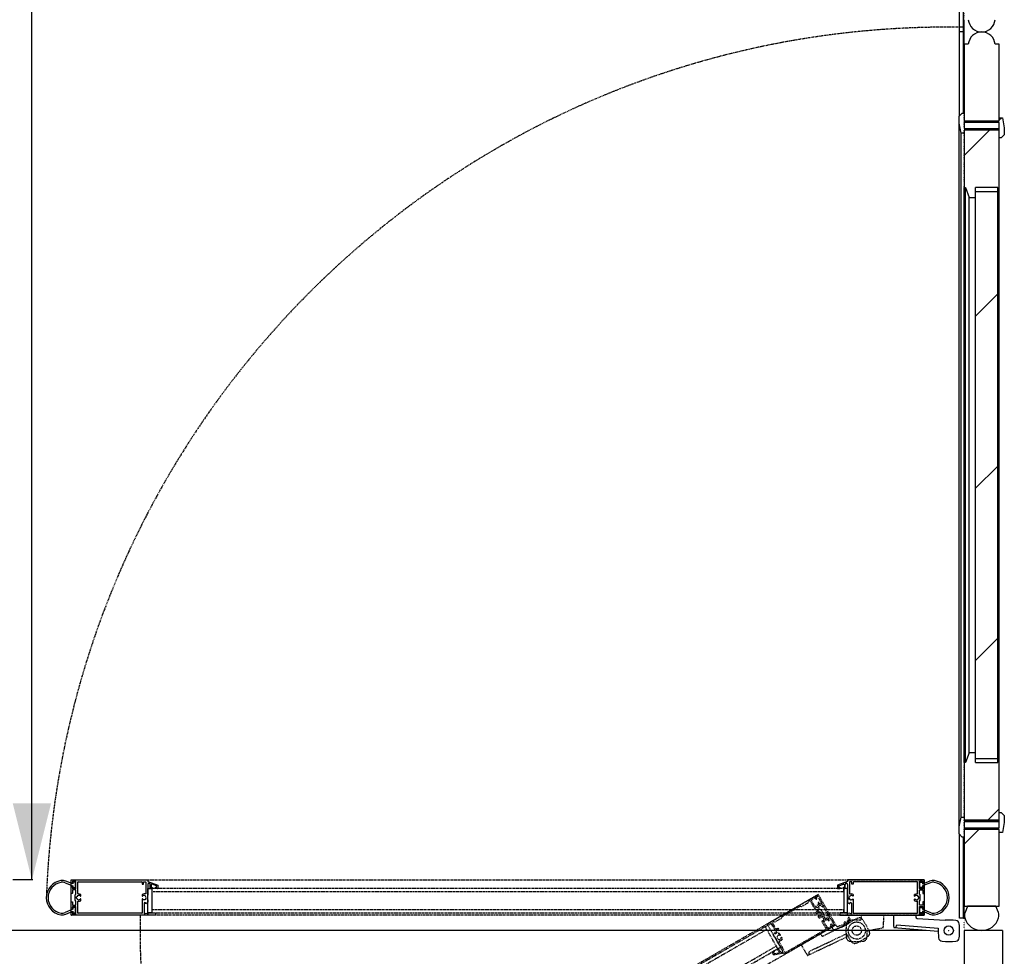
# Model space of a CAD drawing. Header units: millimetres. Extents: x 250 to 59450, y 0 to 41800.
# Tile 93 of 148: x 42300 to 43585, y 19813 to 21034. Entities that reach past the tile are written whole.
import ezdxf

# ---------------------------------------------------------------- set-up
doc = ezdxf.new("R2010")
doc.units = ezdxf.units.MM
doc.header["$LTSCALE"] = 50
doc.header["$PDSIZE"] = -1
for name, pattern in [('CENTER', [10.16, 6.35, -1.27, 1.27, -1.27]), ('DOT2', [0.635, 0, -0.635]), ('HIDDEN', [1.905, 1.27, -0.635])]:
    doc.linetypes.add(name, pattern=pattern)
for name, color, linetype in [('KONTUR', 7, 'Continuous'), ('MASS', 29, 'Continuous'), ('SCHNITT', 5, 'CENTER'), ('SLD-0', 7, 'Continuous'), ('VERDECKT', 250, 'HIDDEN')]:
    doc.layers.add(name, color=color, linetype=linetype)
doc.styles.add('SLDTEXTSTYLE0', font='TXT', dxfattribs={"width": 0.605})
doc.dimstyles.new('SLDDIMSTYLE2', dxfattribs={"dimtxt": 128.415934, "dimasz": 100, "dimexe": 0, "dimexo": 0.0625, "dimgap": 32.103984, "dimtad": 1, "dimdec": 1, "dimrnd": 1e-09, "dimzin": 12, "dimdsep": 46, "dimtxsty": 'SLDTEXTSTYLE0', "dimsah": 1, "dimcen": 0.09, "dimadec": 0, "dimazin": 3, "dimtfac": 1, "dimtdec": 1, "dimtofl": 0, "dimtmove": 0, "dimatfit": 3, "dimfxl": 1, "dimfrac": 2, "dimtolj": 1, "dimtzin": 12, "dimarcsym": 0})

# ---------------------------------------------------------------- blocks, each defined once
blk = doc.blocks.new('Tor 3500_ 2 zu 1 offen')
at = {"layer": 'KONTUR', "color": 8, "linetype": 'DOT2', "true_color": 0x808080}
blk.add_line((175000, 1000), (0, 1000), dxfattribs=at)
at = {"layer": 'KONTUR', "color": 8, "linetype": 'HIDDEN', "true_color": 0x808080}
blk.add_arc((175000, 0), 58914, 179.02742, 267.91727, dxfattribs=at)
at = {"layer": 'SLD-0', "color": 8, "linetype": 'Continuous', "true_color": 0x808080}
for p, q in [((174210, -2061), (174322, -227)), ((174625, -3380), (174845, -682)), ((174801, -3578), (175036, -685)), ((174000, -3605), (174000, -2155)), ((174000, -2155), (174110, -2155)), ((174000, -3605), (174425, -3605)), ((174803, -3459), (174625, -3380)), ((174801, -3578), (174809, -3469))]:
    blk.add_line(p, q, dxfattribs=at)
at = {"layer": 'SLD-0', "color": 8, "true_color": 0x808080}
for p, q in [((171956, -1713), (171785, -1247)), ((171889, -1199), (172082, -1713)), ((173606, -1713), (173829, -1199)), ((173933, -1247), (173732, -1713)), ((171700, -1600), (174000, -1600)), ((171700, -1610), (171700, -6600)), ((171890, -1600), (171710, -1600)), ((171775, -1903), (171775, -1698)), ((171785, -1688), (171890, -1688)), ((172265, -1913), (171785, -1913)), ((171844, -1888), (171844, -1713)), ((171844, -1713), (171956, -1713)), ((172194, -1888), (171844, -1888)), ((171900, -1678), (171900, -1610)), ((172082, -1713), (172194, -1713)), ((172150, -1610), (172150, -1678)), ((172565, -1600), (172160, -1600)), ((172160, -1688), (172265, -1688)), ((172194, -1713), (172194, -1888)), ((172275, -1698), (172275, -1903)), ((172350, -1903), (172350, -1698)), ((172360, -1688), (172565, -1688)), ((172625, -1913), (172360, -1913)), ((172575, -1678), (172575, -1610)), ((172675, -1863), (172625, -1913)), ((172835, -1863), (172675, -1863)), ((172850, -1878), (172835, -1863)), ((172865, -1863), (172850, -1878)), ((173025, -1863), (172865, -1863)), ((173075, -1913), (173025, -1863)), ((173340, -1913), (173075, -1913)), ((173125, -1610), (173125, -1678)), ((173540, -1600), (173135, -1600)), ((173135, -1688), (173340, -1688)), ((173350, -1698), (173350, -1903)), ((173425, -1903), (173425, -1698)), ((173435, -1688), (173540, -1688)), ((173915, -1913), (173435, -1913)), ((173494, -1888), (173494, -1713)), ((173494, -1713), (173606, -1713)), ((173844, -1888), (173494, -1888)), ((173550, -1678), (173550, -1610)), ((173732, -1713), (173844, -1713)), ((173800, -1610), (173800, -1678)), ((173990, -1600), (173810, -1600)), ((173810, -1688), (173915, -1688)), ((173844, -1713), (173844, -1888)), ((173925, -1698), (173925, -1903)), ((174000, -6590), (174000, -1610)), ((171825, -2048), (171825, -6215)), ((172590, -2038), (171835, -2038)), ((172758, -2225), (172654, -2225)), ((172800, -1957), (172800, -1965)), ((172890, -1947), (172810, -1947)), ((172900, -1965), (172900, -1957)), ((173046, -2225), (172942, -2225)), ((173865, -2038), (173110, -2038)), ((173875, -6215), (173875, -2048)), ((171825, -6335), (171825, -6465)), ((171835, -6225), (171965, -6225)), ((171965, -6325), (171835, -6325)), ((171975, -6235), (171975, -6315)), ((172613, -6465), (172613, -6350)), ((172654, -6225), (172758, -6225)), ((172942, -6225), (173865, -6225)), ((172987, -6416), (172981, -6410)), ((173220, -6350), (173899, -6350)), ((173913, -6371), (173859, -6486)), ((171700, -6600), (171800, -6600)), ((171800, -6600), (172037, -7250)), ((171835, -6475), (172603, -6475)), ((172087, -7168), (171981, -6877)), ((171987, -6600), (172700, -6600)), ((172240, -6750), (171987, -6750)), ((172028, -6810), (172190, -6810)), ((172200, -6820), (172200, -6875)), ((173850, -6600), (172250, -6600)), ((172250, -6600), (172250, -6850)), ((172250, -6875), (172250, -6760)), ((172250, -6850), (173850, -6850)), ((172450, -6850), (172250, -6850)), ((172700, -6600), (172713, -6588)), ((172713, -6588), (172988, -6588)), ((172910, -6481), (172916, -6487)), ((172930, -6487), (172987, -6430)), ((172988, -6588), (173000, -6600)), ((173000, -6600), (173157, -6600)), ((173169, -6593), (173255, -6460)), ((173255, -6460), (173220, -6460)), ((173850, -6850), (173650, -6850)), ((174000, -6600), (173850, -6600)), ((173850, -6600), (173850, -7100)), ((173850, -6850), (173850, -6600)), ((173859, -6494), (173898, -6594)), ((173907, -6600), (173990, -6600)), ((174000, -7100), (174000, -6600)), ((172037, -7250), (172240, -7250)), ((172190, -7175), (172096, -7175)), ((172200, -7100), (172200, -7165)), ((172250, -7240), (172250, -7100)), ((173850, -7100), (174000, -7100)), ((171800, -52250), (172037, -51600)), ((172087, -51682), (171981, -51973)), ((172037, -51600), (172240, -51600)), ((172190, -51675), (172096, -51675)), ((172200, -51750), (172200, -51685)), ((172200, -52030), (172200, -51975)), ((172250, -51610), (172250, -51750)), ((172250, -51975), (172250, -52090)), ((172250, -52000), (172450, -52000)), ((172250, -52250), (172250, -52000)), ((172250, -52000), (173850, -52000)), ((173650, -52000), (173850, -52000)), ((173850, -52250), (173850, -51750)), ((173850, -51750), (174000, -51750)), ((173850, -52000), (173850, -52250)), ((174000, -51750), (174000, -52250)), ((171700, -57240), (171700, -52250)), ((171700, -52250), (171800, -52250)), ((171825, -52515), (171825, -52385)), ((171825, -56803), (171825, -52635)), ((171835, -52375), (172603, -52375)), ((171965, -52525), (171835, -52525)), ((171835, -52625), (171965, -52625)), ((171975, -52615), (171975, -52535)), ((172240, -52100), (171987, -52100)), ((171987, -52250), (172700, -52250)), ((172028, -52040), (172190, -52040)), ((173850, -52250), (172250, -52250)), ((172613, -52385), (172613, -52500)), ((172654, -52625), (172758, -52625)), ((172700, -52250), (172713, -52263)), ((172713, -52263), (172988, -52263)), ((172910, -52369), (172916, -52363)), ((172930, -52363), (172987, -52420)), ((172942, -52625), (173865, -52625)), ((172987, -52434), (172981, -52440)), ((172988, -52263), (173000, -52250)), ((173000, -52250), (173157, -52250)), ((173169, -52257), (173255, -52390)), ((173255, -52390), (173220, -52390)), ((173220, -52500), (173899, -52500)), ((174000, -52250), (173850, -52250)), ((173859, -52356), (173898, -52256)), ((173913, -52479), (173859, -52364)), ((173875, -52635), (173875, -56803)), ((173907, -52250), (173990, -52250)), ((174000, -52260), (174000, -57240)), ((171775, -56948), (171775, -57153)), ((172265, -56938), (171785, -56938)), ((171956, -57138), (171785, -57603)), ((171785, -57163), (171890, -57163)), ((172590, -56813), (171835, -56813)), ((172194, -56963), (171844, -56963)), ((171844, -56963), (171844, -57138)), ((171844, -57138), (171956, -57138)), ((171889, -57651), (172082, -57138)), ((172082, -57138), (172194, -57138)), ((172160, -57163), (172265, -57163)), ((172194, -57138), (172194, -56963)), ((172275, -57153), (172275, -56948)), ((172350, -56948), (172350, -57153)), ((172625, -56938), (172360, -56938)), ((172360, -57163), (172565, -57163)), ((172675, -56988), (172625, -56938)), ((172758, -56625), (172654, -56625)), ((172835, -56988), (172675, -56988)), ((172800, -56893), (172800, -56885)), ((172890, -56903), (172810, -56903)), ((172850, -56973), (172835, -56988)), ((172865, -56988), (172850, -56973)), ((173025, -56988), (172865, -56988)), ((172900, -56885), (172900, -56893)), ((173046, -56625), (172942, -56625)), ((173075, -56938), (173025, -56988)), ((173340, -56938), (173075, -56938)), ((173865, -56813), (173110, -56813)), ((173135, -57163), (173340, -57163)), ((173350, -57153), (173350, -56948)), ((173425, -56948), (173425, -57153)), ((173915, -56938), (173435, -56938)), ((173435, -57163), (173540, -57163)), ((173844, -56963), (173494, -56963)), ((173494, -56963), (173494, -57138)), ((173494, -57138), (173606, -57138)), ((173606, -57138), (173829, -57651)), ((173732, -57138), (173844, -57138)), ((173933, -57603), (173732, -57138)), ((173810, -57163), (173915, -57163)), ((173844, -57138), (173844, -56963)), ((173925, -57153), (173925, -56948)), ((174000, -57250), (171700, -57250)), ((171890, -57250), (171710, -57250)), ((171900, -57173), (171900, -57240)), ((172150, -57240), (172150, -57173)), ((172565, -57250), (172160, -57250)), ((172575, -57173), (172575, -57240)), ((173125, -57240), (173125, -57173)), ((173540, -57250), (173135, -57250)), ((173550, -57173), (173550, -57240)), ((173800, -57240), (173800, -57173)), ((173990, -57250), (173810, -57250))]:
    blk.add_line(p, q, dxfattribs=at)
at = {"layer": 'SLD-0', "color": 8, "linetype": 'HIDDEN', "true_color": 0x808080}
for p, q in [((171700, -57250), (171700, -1600)), ((174000, -1600), (174000, -57250)), ((172250, -6850), (172250, -52000)), ((172450, -52000), (172450, -6850)), ((173650, -6850), (173650, -52000)), ((173850, -52000), (173850, -6850))]:
    blk.add_line(p, q, dxfattribs=at)
at = {"layer": 'SLD-0', "color": 8, "true_color": 0x808080}
blk.add_circle((175000, 0), 300, dxfattribs=at)
at = {"layer": 'SLD-0', "color": 8, "linetype": 'Continuous', "true_color": 0x808080}
for centre, radius, start, end in [((174588, 432), 250, 96.13226, 173.84236), ((175015, -3545), 4250, 83.86774, 96.13226), ((175442, 432), 250, 6.15764, 83.86774), ((178500, 10), 4185, 173.84236, 183.25259), ((171530, 10), 4185, 353.84236, 6.15764), ((175442, -412), 250, 276.13226, 353.84236), ((175015, 3565), 4250, 267.70756, 276.13226), ((174110, -2055), 100, 270, 356.50087), ((174444, -299), 3306, 269.67495, 276.03982), ((174791, -3577), 10, 276.03982, 355.339), ((174799, -3468), 10, 355.339, 66.19181)]:
    blk.add_arc(centre, radius, start, end, dxfattribs=at)
at = {"layer": 'SLD-0', "color": 8, "true_color": 0x808080}
for centre, radius, start, end in [((172859, -1108), 1133, 9.28582, 170.71418), ((172859, -1108), 1017, 9.28582, 170.71418), ((172291, -1015), 558, 170.71418, 204.64166), ((172291, -1015), 442, 170.71418, 204.64166), ((173426, -1015), 442, 335.35834, 9.28582), ((173426, -1015), 557, 335.35834, 9.28582), ((171710, -1610), 10, 90, 180), ((171785, -1698), 10, 90, 180), ((171785, -1903), 10, 180, 270), ((171890, -1610), 10, 0, 90), ((171890, -1678), 10, 270, 0), ((172160, -1610), 10, 90, 180), ((172160, -1678), 10, 180, 270), ((172265, -1698), 10, 0, 90), ((172265, -1903), 10, 270, 0), ((172360, -1698), 10, 90, 180), ((172360, -1903), 10, 180, 270), ((172565, -1610), 10, 0, 90), ((172565, -1610), 10, 0, 90), ((172565, -1678), 10, 270, 0), ((173135, -1610), 10, 90, 180), ((173135, -1678), 10, 180, 270), ((173340, -1698), 10, 0, 90), ((173340, -1903), 10, 270, 0), ((173435, -1698), 10, 90, 180), ((173435, -1903), 10, 180, 270), ((173540, -1610), 10, 0, 90), ((173540, -1678), 10, 270, 0), ((173810, -1610), 10, 90, 180), ((173810, -1678), 10, 180, 270), ((173915, -1698), 10, 0, 90), ((173915, -1903), 10, 270, 0), ((173990, -1610), 10, 0, 90), ((171835, -2048), 10, 90, 180), ((172590, -2063), 25, 351.78679, 90), ((172850, -2100), 238, 171.78679, 210.36418), ((172654, -2215), 10, 210.36418, 270), ((172850, -2100), 138, 114.0027, 231.22955), ((172758, -2215), 10, 270, 51.22955), ((172790, -1965), 10, 294.0027, 0), ((172810, -1957), 10, 90, 180), ((172890, -1957), 10, 0, 90), ((172910, -1965), 10, 180, 245.9973), ((172850, -2100), 138, 308.77045, 65.9973), ((172942, -2215), 10, 128.77045, 270), ((173046, -2215), 10, 270, 329.63582), ((172850, -2100), 237, 329.63582, 8.21321), ((173110, -2063), 25, 90, 188.21321), ((173865, -2048), 10, 0, 90), ((171835, -6215), 10, 180, 270), ((171835, -6335), 10, 90, 180), ((171965, -6235), 10, 0, 90), ((171965, -6315), 10, 270, 0), ((172850, -6350), 238, 149.63582, 180), ((172654, -6235), 10, 90, 149.63582), ((172654, -6235), 10, 90, 149.63582), ((172850, -6350), 138, 128.77045, 290.9973), ((172758, -6235), 10, 308.77045, 90), ((172942, -6235), 10, 90, 231.22955), ((172850, -6350), 138, 339.0027, 51.22955), ((172988, -6403), 10, 159.0027, 225), ((172979, -6423), 10, 315, 45), ((173220, -6405), 55, 90, 270), ((173865, -6215), 10, 270, 0), ((173899, -6365), 15, 335, 90), ((171835, -6465), 10, 180, 270), ((171987, -6675), 75, 90, 270), ((172028, -6860), 50, 90, 200), ((172190, -6820), 10, 360, 90), ((172225, -6875), 25, 180, 0), ((172240, -6760), 10, 0, 90), ((172603, -6465), 10, 270, 0), ((172903, -6488), 10, 45, 110.9973), ((172923, -6479), 10, 225, 315), ((173157, -6585), 15, 270, 327.26477), ((173868, -6490), 10, 155, 201.12472), ((173907, -6590), 10, 201.12472, 270), ((173990, -6590), 10, 270, 0), ((172096, -7165), 10, 200, 270), ((172190, -7165), 10, 270, 0), ((172225, -7100), 25, 0, 180), ((172240, -7240), 10, 270, 0), ((172028, -51990), 50, 160, 270), ((172096, -51685), 10, 90, 160), ((172190, -51685), 10, 0, 90), ((172190, -52030), 10, 270, 0), ((172225, -51750), 25, 180, 0), ((172225, -51975), 25, 0, 180), ((172240, -51610), 10, 0, 90), ((171835, -52385), 10, 90, 180), ((171835, -52515), 10, 180, 270), ((171835, -52635), 10, 90, 180), ((171987, -52175), 75, 90, 270), ((171965, -52535), 10, 0, 90), ((171965, -52615), 10, 270, 0), ((172240, -52090), 10, 270, 0), ((172603, -52385), 10, 0, 90), ((172850, -52500), 237, 180, 210.36418), ((172654, -52615), 10, 210.36418, 270), ((172654, -52615), 10, 210.36418, 270), ((172850, -52500), 137, 69.0027, 231.22955), ((172758, -52615), 10, 270, 51.22955), ((172903, -52362), 10, 249.0027, 315), ((172923, -52371), 10, 45, 135), ((172942, -52615), 10, 128.77045, 270), ((172850, -52500), 137, 308.77045, 20.9973), ((172988, -52447), 10, 135, 200.9973), ((172979, -52427), 10, 315, 45), ((173157, -52265), 15, 32.73523, 90), ((173220, -52445), 55, 90, 270), ((173868, -52360), 10, 158.87528, 205), ((173865, -52635), 10, 0, 90), ((173907, -52260), 10, 90, 158.87528), ((173899, -52485), 15, 270, 25), ((173990, -52260), 10, 0, 90), ((171785, -56948), 10, 90, 180), ((171785, -57153), 10, 180, 270), ((171835, -56803), 10, 180, 270), ((171890, -57173), 10, 0, 90), ((172160, -57173), 10, 90, 180), ((172265, -56948), 10, 0, 90), ((172265, -57153), 10, 270, 0), ((172360, -56948), 10, 90, 180), ((172360, -57153), 10, 180, 270), ((172565, -57173), 10, 0, 90), ((172590, -56788), 25, 270, 8.21321), ((172850, -56750), 238, 149.63582, 188.21321), ((172654, -56635), 10, 90, 149.63582), ((172850, -56750), 138, 128.77045, 245.9973), ((172758, -56635), 10, 308.77045, 90), ((172790, -56885), 10, 0, 65.9973), ((172810, -56893), 10, 180, 270), ((172890, -56893), 10, 270, 0), ((172910, -56885), 10, 114.0027, 180), ((172850, -56750), 138, 294.0027, 51.22955), ((172942, -56635), 10, 90, 231.22955), ((173046, -56635), 10, 30.36418, 90), ((172850, -56750), 237, 351.78679, 30.36418), ((173110, -56788), 25, 171.78679, 270), ((173135, -57173), 10, 90, 180), ((173340, -56948), 10, 0, 90), ((173340, -57153), 10, 270, 0), ((173435, -56948), 10, 90, 180), ((173435, -57153), 10, 180, 270), ((173540, -57173), 10, 0, 90), ((173810, -57173), 10, 90, 180), ((173865, -56803), 10, 270, 0), ((173915, -56948), 10, 0, 90), ((173915, -57153), 10, 270, 0), ((171710, -57240), 10, 180, 270), ((172291, -57835), 558, 155.35834, 189.28582), ((172291, -57835), 442, 155.35834, 189.28582), ((171890, -57240), 10, 270, 0), ((172160, -57240), 10, 180, 270), ((172565, -57240), 10, 270, 0), ((172565, -57240), 10, 270, 0), ((173135, -57240), 10, 180, 270), ((173540, -57240), 10, 270, 0), ((173810, -57240), 10, 180, 270), ((173426, -57835), 442, 350.71418, 24.64166), ((173426, -57835), 557, 350.71418, 24.64166), ((173990, -57240), 10, 270, 0), ((172859, -57743), 1133, 189.28582, 350.71418), ((172859, -57743), 1017, 189.28582, 350.71418)]:
    blk.add_arc(centre, radius, start, end, dxfattribs=at)
blk = doc.blocks.new('FLUCHTTÜR FÜR TOR 3500 links - 3X')
at = {"color": 7, "linetype": 'Continuous', "lineweight": 0}
blk.add_point((52761, 22683), dxfattribs=at)
blk.add_point((52761, 22683), dxfattribs=at)
at = {"layer": 'VERDECKT', "color": 8, "true_color": 0x808080}
for p, q in [((5577, 2716), (44158, 24991)), ((41573, 23499), (43279, 24484)), ((43584, 24486), (43151, 24236)), ((43279, 24484), (43300, 24478)), ((43300, 24478), (43305, 24499)), ((43305, 24499), (44133, 24976)), ((43607, 24575), (43584, 24486)), ((43698, 24627), (43607, 24575)), ((43712, 24624), (43994, 24134)), ((44026, 24251), (43786, 24666)), ((43789, 24680), (44032, 24820)), ((44045, 24816), (44098, 24725)), ((44143, 24767), (44097, 24846)), ((44101, 24860), (44175, 24903)), ((44112, 24722), (44127, 24730)), ((44130, 24734), (44143, 24757)), ((44167, 24970), (44140, 24977)), ((44245, 25041), (44158, 24991)), ((44158, 24991), (44245, 25041)), ((44158, 24991), (45308, 22999)), ((44158, 24991), (45308, 22999)), ((44186, 24943), (44173, 24966)), ((44180, 24909), (44187, 24935)), ((44233, 24491), (44285, 24401)), ((44252, 24514), (44237, 24505)), ((44812, 24058), (44245, 25041)), ((44283, 24515), (44257, 24515)), ((44338, 24430), (44291, 24510)), ((44507, 24382), (44344, 24425)), ((43062, 24260), (41875, 23575)), ((43151, 24236), (43062, 24260)), ((44008, 24131), (44121, 24196)), ((44282, 24387), (44039, 24247)), ((44146, 23763), (44094, 23853)), ((44181, 23951), (44242, 23986)), ((44260, 24054), (44189, 24177)), ((44363, 24041), (44261, 24219)), ((44279, 24287), (44349, 24328)), ((44357, 24329), (44454, 24302)), ((44432, 24023), (44363, 24041)), ((44408, 23865), (44386, 23852)), ((44458, 23778), (44408, 23865)), ((44432, 24023), (44512, 23885)), ((44458, 23778), (44436, 23766)), ((44460, 24298), (44499, 24230)), ((44512, 23885), (44506, 23864)), ((44506, 23864), (44527, 23859)), ((44573, 24272), (44513, 24377)), ((44513, 24226), (44569, 24259)), ((44527, 23859), (44607, 23720)), ((44807, 24038), (44812, 24058)), ((44827, 24032), (44807, 24038)), ((45427, 22992), (44827, 24032)), ((40919, 23121), (41547, 23484)), ((41163, 23146), (41077, 23052)), ((41516, 22567), (41183, 23144)), ((41239, 23196), (41479, 22781)), ((41330, 23260), (41243, 23210)), ((41418, 23236), (41330, 23260)), ((41851, 23486), (41418, 23236)), ((41547, 23484), (41567, 23478)), ((41567, 23478), (41573, 23499)), ((41875, 23575), (41851, 23486)), ((44290, 23513), (44238, 23603)), ((44479, 23574), (44419, 23539)), ((44767, 22796), (44484, 23286)), ((44488, 23299), (44601, 23364)), ((44619, 23433), (44548, 23556)), ((44581, 22337), (46225, 23157)), ((44607, 23720), (44588, 23652)), ((44588, 23652), (44691, 23474)), ((44601, 23255), (44841, 22839)), ((44847, 23408), (44604, 23268)), ((44759, 23456), (44829, 23496)), ((44859, 23607), (44819, 23675)), ((44823, 23689), (44879, 23722)), ((44834, 23502), (44860, 23600)), ((44913, 23314), (44860, 23405)), ((44893, 23718), (44953, 23613)), ((44954, 23606), (44911, 23443)), ((44912, 23435), (44958, 23355)), ((44942, 23319), (44927, 23310)), ((44958, 23345), (44945, 23322)), ((45854, 22939), (46214, 23147)), ((45998, 23253), (45912, 23203)), ((45912, 23203), (45974, 23095)), ((45991, 23191), (46023, 23210)), ((46028, 23126), (45991, 23191)), ((46023, 23210), (45998, 23253)), ((46186, 23217), (46028, 23126)), ((46237, 23391), (46128, 23328)), ((46128, 23328), (46153, 23285)), ((46153, 23285), (46186, 23304)), ((46261, 23549), (46174, 23499)), ((46174, 23499), (46237, 23391)), ((46186, 23304), (46202, 23277)), ((46202, 23277), (46186, 23217)), ((46323, 23441), (46261, 23549)), ((46261, 23208), (46323, 23441)), ((48506, 23683), (47056, 23683)), ((47056, 23683), (47056, 23463)), ((48506, 23683), (48506, 23258)), ((45308, 22999), (6727, 724)), ((40960, 23029), (8874, 4504)), ((40887, 22756), (9147, 4431)), ((41612, 21500), (40787, 22929)), ((40960, 23029), (40915, 23107)), ((41072, 23049), (40960, 23029)), ((41785, 21600), (40960, 23029)), ((41321, 22415), (41390, 22535)), ((41408, 22535), (41421, 22512)), ((41493, 22777), (41606, 22842)), ((41532, 22690), (41651, 22484)), ((41648, 22768), (41536, 22703)), ((41619, 22838), (41652, 22782)), ((45286, 22987), (42069, 21129)), ((42100, 21245), (44763, 22783)), ((44854, 22835), (45097, 22975)), ((45100, 22989), (45048, 23080)), ((45052, 23094), (45067, 23102)), ((45072, 23104), (45098, 23104)), ((45106, 23099), (45152, 23019)), ((45308, 22999), (45135, 22899)), ((45135, 22899), (45194, 22797)), ((45166, 23015), (45240, 23058)), ((45248, 23059), (45274, 23052)), ((45280, 23048), (45293, 23024)), ((45294, 23017), (45286, 22987)), ((45313, 22753), (45854, 22939)), ((45974, 23095), (45547, 22948)), ((48476, 22851), (47446, 22648)), ((48476, 22851), (48388, 22833)), ((41413, 22245), (41321, 22405)), ((41428, 22245), (41413, 22245)), ((41565, 22007), (41428, 22245)), ((41558, 21995), (41565, 22007)), ((41917, 21373), (41558, 21995)), ((41683, 21948), (42087, 21249)), ((41821, 22039), (41686, 21962)), ((41721, 22477), (41773, 22387)), ((41860, 22236), (41913, 22145)), ((43139, 21747), (44394, 22472)), ((43563, 21067), (46186, 22309)), ((43646, 21318), (46093, 22477)), ((44394, 22472), (44449, 22377)), ((9699, 3075), (41785, 21600)), ((9772, 3349), (41512, 21674)), ((41326, 21097), (41228, 21267)), ((41231, 21280), (41352, 21350)), ((41318, 21261), (41364, 21180)), ((41377, 21307), (41321, 21275)), ((42004, 21210), (41336, 21092)), ((41375, 21175), (41680, 21229)), ((41547, 21463), (41647, 21520)), ((41620, 21447), (41572, 21420)), ((41715, 21303), (41634, 21443)), ((41661, 21517), (41787, 21298)), ((42055, 21133), (42014, 21205)), ((43139, 21747), (43351, 21379)), ((43667, 21124), (43646, 21318)), ((43563, 21067), (43661, 21114)), ((8816, 4586), (8188, 4224)), ((8802, 4418), (8874, 4504)), ((8874, 4504), (8829, 4582)), ((8874, 4504), (9699, 3075)), ((9047, 4604), (9872, 3175)), ((8162, 4209), (6456, 3224)), ((6758, 3300), (7944, 3985)), ((7944, 3985), (8033, 3961)), ((8033, 3961), (8466, 4211)), ((8182, 4203), (8162, 4209)), ((8188, 4224), (8182, 4203)), ((8466, 4211), (8490, 4300)), ((8490, 4300), (8577, 4350)), ((8590, 4346), (8830, 3931)), ((8997, 3792), (8663, 4369)), ((8672, 4387), (8796, 4415)), ((8827, 3917), (8714, 3852)), ((9079, 3870), (9092, 3847)), ((9226, 3885), (9088, 3885)), ((9327, 3720), (9235, 3880)), ((6456, 3224), (6450, 3203)), ((6734, 3211), (6758, 3300)), ((8710, 3838), (8743, 3782)), ((8757, 3778), (8869, 3843)), ((8883, 3840), (9002, 3634)), ((8972, 3570), (9025, 3479)), ((9111, 3329), (9164, 3238)), ((9301, 3264), (9436, 3342)), ((9320, 3708), (9327, 3720)), ((9457, 3470), (9320, 3708)), ((9449, 3338), (9853, 2639)), ((9472, 3470), (9457, 3470)), ((9831, 2848), (9472, 3470)), ((9937, 3213), (9838, 3155)), ((10273, 3218), (10074, 2981)), ((10253, 3395), (10132, 3325)), ((10157, 3282), (10214, 3315)), ((10227, 3311), (10274, 3230)), ((10365, 3222), (10267, 3392)), ((5490, 2666), (5577, 2716)), ((5577, 2716), (5490, 2666)), ((6058, 1683), (5490, 2666)), ((6727, 724), (5577, 2716)), ((5577, 2716), (6727, 724)), ((5590, 2698), (5597, 2725)), ((5605, 2668), (5591, 2691)), ((6430, 3209), (5602, 2731)), ((5637, 2656), (5611, 2663)), ((5719, 2700), (5644, 2657)), ((5778, 2617), (5732, 2696)), ((5784, 2726), (5837, 2635)), ((5813, 2612), (5787, 2612)), ((6030, 2880), (5788, 2740)), ((5833, 2622), (5818, 2613)), ((6284, 2461), (6044, 2876)), ((6118, 2919), (6400, 2429)), ((6121, 2932), (6212, 2985)), ((6212, 2985), (6301, 2961)), ((6301, 2961), (6734, 3211)), ((6450, 3203), (6430, 3209)), ((6748, 737), (9966, 2594)), ((9849, 2625), (7186, 1088)), ((9834, 3142), (9961, 2923)), ((9992, 2988), (9911, 3128)), ((9915, 3142), (9962, 3170)), ((9969, 2608), (9928, 2680)), ((9929, 2691), (10364, 3210)), ((5926, 2370), (5940, 2393)), ((5973, 2280), (5926, 2360)), ((5930, 2109), (5974, 2272)), ((5992, 1997), (5931, 2102)), ((5943, 2396), (5958, 2405)), ((5972, 2401), (6024, 2311)), ((6062, 2026), (6005, 1994)), ((6051, 2213), (6025, 2115)), ((6026, 2108), (6065, 2040)), ((6038, 2307), (6280, 2447)), ((6126, 2259), (6056, 2219)), ((6296, 2063), (6194, 2241)), ((6337, 2159), (6266, 2282)), ((6278, 1995), (6296, 2063)), ((6278, 1995), (6358, 1857)), ((6397, 2416), (6284, 2351)), ((6466, 2176), (6405, 2141)), ((6427, 1937), (6449, 1949)), ((6477, 1850), (6427, 1937)), ((6647, 2113), (6595, 2203)), ((6791, 1863), (6739, 1953)), ((6078, 1678), (6058, 1683)), ((6073, 1657), (6078, 1678)), ((6673, 617), (6073, 1657)), ((6312, 1443), (6372, 1338)), ((6372, 1489), (6315, 1457)), ((6358, 1857), (6379, 1851)), ((6379, 1851), (6373, 1831)), ((6373, 1831), (6453, 1692)), ((6378, 1334), (6541, 1290)), ((6425, 1417), (6385, 1485)), ((6528, 1387), (6431, 1413)), ((6453, 1692), (6521, 1674)), ((6477, 1850), (6499, 1863)), ((6521, 1674), (6624, 1496)), ((6606, 1428), (6536, 1388)), ((6547, 1285), (6593, 1205)), ((6652, 1224), (6599, 1315)), ((6603, 1328), (6845, 1468)), ((6696, 1538), (6624, 1661)), ((6643, 1729), (6703, 1764)), ((6877, 1584), (6764, 1519)), ((6859, 1465), (7099, 1049)), ((7173, 1091), (6890, 1581)), ((6602, 1200), (6628, 1200)), ((6633, 1201), (6648, 1210)), ((6705, 806), (6698, 780)), ((6699, 773), (6712, 749)), ((6784, 855), (6709, 812)), ((6718, 745), (6748, 737)), ((6727, 724), (6900, 824)), ((6755, 981), (6741, 959)), ((6741, 949), (6787, 869)), ((6773, 994), (6758, 985)), ((6839, 899), (6787, 990)), ((7095, 1035), (6853, 895)), ((6900, 824), (6959, 722)), ((5774, 174), (5861, 224)), ((5837, 66), (5774, 174)), ((6070, 3), (5837, 66)), ((5861, 224), (5923, 116)), ((5923, 116), (6031, 178)), ((6056, 135), (6024, 116)), ((6024, 116), (6040, 89)), ((6031, 178), (6056, 135)), ((6040, 89), (6099, 73)), ((6099, 73), (6256, 164)), ((6505, 221), (6146, 13)), ((6161, 253), (6248, 303)), ((6186, 210), (6161, 253)), ((6219, 229), (6186, 210)), ((6256, 164), (6219, 229)), ((6248, 303), (6310, 195)), ((6310, 195), (6652, 492)), ((6938, 597), (6505, 221))]:
    blk.add_line(p, q, dxfattribs=at)
for radius in [560, 300, 300]:
    blk.add_circle((46761, 22683), radius, dxfattribs=at)
for centre, radius, start, end in [((43703, 24619), 10, 30, 120), ((43794, 24671), 10, 120, 210), ((44037, 24811), 10, 30, 120), ((44106, 24851), 10, 120, 210), ((44107, 24730), 10, 210, 300), ((44122, 24739), 10, 300, 330), ((44138, 24968), 10, 75, 120), ((44135, 24762), 10, 330, 30), ((44164, 24961), 10, 30, 75), ((44170, 24911), 10, 300, 345), ((44177, 24938), 10, 345, 30), ((44242, 24496), 10, 120, 210), ((44257, 24505), 10, 90, 120), ((44283, 24505), 10, 30, 90), ((44346, 24435), 10, 210, 255), ((44003, 24139), 10, 210, 300), ((44034, 24256), 10, 210, 300), ((44102, 23858), 10, 150.36418, 210), ((44300, 23745), 237, 120, 150.36418), ((44146, 24152), 50, 30, 120), ((44300, 23745), 137, 51.32369, 171.22955), ((44217, 24029), 50, 300, 30), ((44304, 24244), 50, 120, 210), ((44277, 24396), 10, 300, 30), ((44354, 24319), 10, 75, 120), ((44452, 24293), 10, 30, 75), ((44508, 24235), 10, 210, 300), ((44504, 24372), 10, 30, 75), ((44564, 24267), 10, 300, 30), ((46761, 22683), 46761, 178.82487, 208.77461), ((41172, 23137), 12.6, 35.00375, 137.48989), ((41248, 23201), 10, 120, 210), ((44154, 23768), 10, 210, 351.22955), ((44247, 23608), 10, 68.77045, 210), ((44300, 23745), 137, 248.77045, 8.67631), ((44299, 23518), 10, 210, 269.63582), ((44300, 23745), 238, 269.63582, 300), ((44504, 23531), 50, 30, 120), ((44493, 23291), 10, 120, 210), ((44609, 23260), 10, 120, 210), ((44576, 23408), 50, 300, 30), ((44734, 23499), 50, 210, 300), ((44828, 23680), 10, 120, 210), ((44824, 23505), 10, 300, 345), ((44852, 23400), 10, 30, 120), ((44850, 23602), 10, 345, 30), ((44884, 23713), 10, 30, 120), ((44921, 23440), 10, 165, 210), ((44922, 23319), 10, 210, 300), ((44937, 23327), 10, 300, 330), ((44945, 23608), 10, 345, 30), ((44950, 23350), 10, 330, 30), ((46329, 23095), 250, 96.15764, 173.86774), ((46164, 23234), 100, 300, 345), ((48519, 19657), 4185, 113.84236, 123.25259), ((46751, 19183), 4185, 87.25801, 96.15764), ((46929, 23256), 250, 36.13226, 113.84236), ((46956, 23463), 100, 267.25801, 0), ((43698, 20898), 4250, 23.86774, 36.13226), ((45200, 23239), 3306, 353.40038, 0.32505), ((40924, 23112), 10, 120, 210), ((41070, 23059), 10, 279.9575, 317.48989), ((41399, 22530), 10, 30, 150), ((41468, 22540), 55, 210, 300), ((41488, 22786), 10, 210, 300), ((41468, 22540), 55, 300, 30), ((41541, 22695), 10, 120, 210), ((41611, 22833), 10, 30, 120), ((41643, 22777), 10, 300, 30), ((41659, 22489), 10, 210, 279.91375), ((41702, 22245), 238, 87.42103, 99.91375), ((44758, 22791), 10, 300, 30), ((44849, 22844), 10, 210, 300), ((45057, 23085), 10, 120, 210), ((45072, 23094), 10, 90, 120), ((45092, 22984), 10, 300, 30), ((45098, 23094), 10, 30, 90), ((45161, 23024), 10, 210, 300), ((45280, 22847), 100, 210, 289), ((45245, 23050), 10, 75, 120), ((45271, 23043), 10, 30, 75), ((45285, 23019), 10, 345, 30), ((45514, 23042), 100, 210, 289), ((50306, 22668), 4250, 173.86774, 186.13226), ((43196, 22668), 4250, 353.86774, 359.7284), ((47356, 22516), 250, 306.15764, 23.86774), ((48474, 22861), 10, 281.1337, 353.40038), ((41330, 22410), 10, 150, 210), ((41702, 22245), 138, 65.70029, 354.29971), ((41691, 21953), 10, 120, 210), ((41712, 22472), 10, 30, 87.42103), ((41763, 22381), 11.5, 245.70029, 30), ((41702, 22245), 238, 300, 332.57897), ((41850, 22230), 11.5, 30, 174.29971), ((41904, 22140), 10, 332.57897, 30), ((44536, 22427), 100, 210, 296.50087), ((46329, 22241), 250, 186.13226, 263.84236), ((49856, 24453), 4250, 207.70756, 216.13226), ((46751, 26153), 4185, 263.84236, 276.15764), ((46625, 22094), 250, 216.13226, 293.84236), ((45034, 25693), 4185, 293.84236, 306.15764), ((47173, 22241), 250, 276.15764, 353.86774), ((41236, 21272), 10, 120, 210), ((41326, 21266), 10, 120, 210), ((41365, 21329), 25, 30, 120), ((41365, 21329), 25, 300, 30), ((41560, 21441), 25, 120, 210), ((41560, 21441), 25, 210, 300), ((41625, 21438), 10, 30, 120), ((41652, 21512), 10, 30, 120), ((41671, 21278), 50, 280, 30), ((41671, 21278), 50, 280, 30), ((41852, 21335), 75, 210, 280), ((41852, 21335), 75, 280, 30), ((42005, 21200), 10, 30, 100), ((42095, 21254), 10, 210, 300), ((46224, 23015), 3306, 209.67495, 216.03982), ((41334, 21102), 10, 210, 280), ((41373, 21185), 10, 210, 280), ((42064, 21138), 10, 210, 300), ((43558, 21076), 10, 216.03982, 295.339), ((43657, 21123), 10, 295.339, 6.19181), ((8821, 4577), 10, 30, 120), ((8582, 4341), 10, 30, 120), ((8675, 4375), 12.6, 102.51011, 204.99625), ((8794, 4424), 10, 282.51011, 320.0425), ((8822, 3926), 10, 300, 30), ((9088, 3875), 10, 90, 210), ((9226, 3875), 10, 30, 90), ((8719, 3843), 10, 120, 210), ((8752, 3787), 10, 210, 300), ((8874, 3835), 10, 30, 120), ((8981, 3575), 10, 152.57897, 210), ((9183, 3470), 237, 140.08625, 152.57897), ((9044, 3820), 55, 210, 300), ((8993, 3629), 10, 320.08625, 30), ((9034, 3485), 11.5, 210, 354.29971), ((9183, 3470), 138, 245.70029, 174.29971), ((9044, 3820), 55, 300, 30), ((9121, 3334), 11.5, 65.70029, 210), ((9172, 3243), 10, 210, 267.42103), ((9183, 3470), 238, 267.42103, 300), ((9441, 3333), 10, 30, 120), ((9950, 3191), 25, 30, 120), ((10145, 3304), 25, 120, 210), ((10145, 3304), 25, 210, 300), ((10219, 3306), 10, 30, 120), ((10258, 3387), 10, 30, 120), ((10265, 3225), 10, 320, 30), ((10357, 3217), 10, 320, 30), ((5600, 2696), 10, 165, 210), ((5607, 2722), 10, 120, 165), ((5613, 2673), 10, 210, 255), ((5639, 2666), 10, 255, 300), ((5724, 2691), 10, 30, 120), ((5787, 2622), 10, 210, 270), ((5793, 2731), 10, 120, 210), ((5813, 2622), 10, 270, 300), ((5828, 2630), 10, 300, 30), ((6035, 2871), 10, 30, 120), ((6126, 2924), 10, 120, 210), ((9896, 2885), 75, 210, 320), ((9843, 3147), 10, 120, 210), ((9844, 2634), 10, 300, 30), ((9920, 3133), 10, 120, 210), ((9936, 2685), 10, 140, 210), ((9896, 2885), 75, 320, 30), ((9950, 3191), 25, 300, 30), ((9961, 2603), 10, 300, 30), ((10036, 3013), 50, 210, 320), ((10036, 3013), 50, 210, 320), ((5935, 2365), 10, 150, 210), ((5940, 2107), 10, 165, 210), ((5948, 2388), 10, 120, 150), ((5963, 2396), 10, 30, 120), ((5964, 2275), 10, 345, 30), ((6000, 2002), 10, 210, 300), ((6033, 2316), 10, 210, 300), ((6035, 2113), 10, 165, 210), ((6061, 2210), 10, 120, 165), ((6057, 2035), 10, 300, 30), ((6151, 2216), 50, 30, 120), ((6309, 2307), 50, 120, 210), ((6275, 2456), 10, 300, 30), ((6380, 2184), 50, 210, 300), ((6392, 2424), 10, 300, 30), ((6585, 1970), 137, 68.77045, 188.67631), ((6585, 1970), 237, 89.63582, 120), ((6585, 1970), 137, 231.32369, 351.22955), ((6586, 2198), 10, 30, 89.63582), ((6638, 2108), 10, 248.77045, 30), ((6730, 1948), 10, 30, 171.22955), ((6320, 1448), 10, 120, 210), ((6377, 1480), 10, 30, 120), ((6381, 1343), 10, 210, 255), ((6433, 1422), 10, 210, 255), ((6531, 1396), 10, 255, 300), ((6538, 1280), 10, 30, 75), ((6608, 1320), 10, 120, 210), ((6581, 1471), 50, 300, 30), ((6668, 1686), 50, 120, 210), ((6739, 1563), 50, 210, 300), ((6585, 1970), 238, 300, 330.36418), ((6782, 1858), 10, 330.36418, 30), ((6850, 1460), 10, 30, 120), ((6882, 1576), 10, 30, 120), ((6602, 1210), 10, 210, 270), ((6628, 1210), 10, 270, 300), ((6643, 1219), 10, 300, 30), ((6707, 778), 10, 165, 210), ((6714, 804), 10, 120, 165), ((6721, 754), 10, 210, 255), ((6750, 954), 10, 150, 210), ((6763, 976), 10, 120, 150), ((6778, 985), 10, 30, 120), ((6779, 864), 10, 300, 30), ((6848, 904), 10, 210, 300), ((6872, 672), 100, 311, 30), ((7090, 1044), 10, 300, 30), ((7181, 1096), 10, 210, 300), ((6096, 100), 100, 255, 300), ((6586, 567), 100, 311, 30)]:
    blk.add_arc(centre, radius, start, end, dxfattribs=at)
blk = doc.blocks.new('_D_1')
at = {"layer": 'MASS'}
for p, q in [((42349.4, 23194.4), (42291.1, 23194.4)), ((42316.1, 19912.4), (42316.1, 23194.4)), ((42317.4, 19912.4), (42291.1, 19912.4))]:
    blk.add_line(p, q, dxfattribs=at)
for points in [[(42316.1, 23194.4), (42291.1, 23094.4), (42341.1, 23094.4)], [(42316.1, 19912.4), (42341.1, 20012.4), (42291.1, 20012.4)]]:
    blk.add_solid(points, dxfattribs=at)
at = {"layer": 'MASS', "char_height": 132.29, "attachment_point": 1, "rotation": 90, "style": 'SLDTEXTSTYLE0'}
for s, insert in [('3282', (42145.6, 21577.9)), ('Tor li.', (42145.6, 21136.9))]:
    blk.add_mtext(s, dxfattribs=dict(at, insert=insert))
blk = doc.blocks.new('_D_42')
at = {"layer": 'MASS'}
for p, q in [((43482.4, 23646.4), (41238.6, 23646.4)), ((41263.6, 19546.4), (41263.6, 23646.4)), ((43482.4, 19546.4), (41238.6, 19546.4))]:
    blk.add_line(p, q, dxfattribs=at)
for points in [[(41263.6, 23646.4), (41238.6, 23546.4), (41288.6, 23546.4)], [(41263.6, 19546.4), (41288.6, 19646.4), (41238.6, 19646.4)]]:
    blk.add_solid(points, dxfattribs=at)
at = {"layer": 'MASS', "insert": (41093.1, 21400.4), "char_height": 132.29, "attachment_point": 1, "rotation": 90, "style": 'SLDTEXTSTYLE0'}
blk.add_mtext('4100', dxfattribs=at)
blk = doc.blocks.new('_D_47')
at = {"layer": 'MASS'}
for p, q in [((43482.4, 23596.4), (41566.7, 23596.4)), ((41591.7, 19596.4), (41591.7, 23596.4)), ((43482.4, 19596.4), (41566.7, 19596.4))]:
    blk.add_line(p, q, dxfattribs=at)
for points in [[(41591.7, 23596.4), (41566.7, 23496.4), (41616.7, 23496.4)], [(41591.7, 19596.4), (41616.7, 19696.4), (41566.7, 19696.4)]]:
    blk.add_solid(points, dxfattribs=at)
at = {"layer": 'MASS', "insert": (41421.2, 21400.4), "char_height": 132.29, "attachment_point": 1, "rotation": 90, "style": 'SLDTEXTSTYLE0'}
blk.add_mtext('4000', dxfattribs=at)
blk = doc.blocks.new('_D_51')
at = {"layer": 'MASS'}
for p, q in [((43482.4, 23346.4), (41918.3, 23346.4)), ((41943.3, 19846.4), (41943.3, 23346.4)), ((43482.4, 19846.4), (41918.3, 19846.4))]:
    blk.add_line(p, q, dxfattribs=at)
for points in [[(41943.3, 23346.4), (41918.3, 23246.4), (41968.3, 23246.4)], [(41943.3, 19846.4), (41968.3, 19946.4), (41918.3, 19946.4)]]:
    blk.add_solid(points, dxfattribs=at)
at = {"layer": 'MASS', "insert": (41772.8, 21400.4), "char_height": 132.29, "attachment_point": 1, "rotation": 90, "style": 'SLDTEXTSTYLE0'}
blk.add_mtext('3500', dxfattribs=at)

msp = doc.modelspace()

# ---------------------------------------------------------------- hatches: boundary and pattern name
at = {"layer": 'SCHNITT', "linetype": 'Continuous', "lineweight": 18}
h = msp.add_hatch(dxfattribs=at)
h.set_pattern_fill('ANSI31', color=256, scale=50, angle=3e-322, style=0)
edge = h.paths.add_edge_path(flags=0)
edge.add_line((43578.36, 21134.38), (43578.35, 21134.38))
edge.add_line((43578.35, 21134.38), (43578.35, 21148.38))
edge.add_line((43578.35, 21148.38), (43576.36, 21148.38))
edge.add_line((43576.36, 21148.38), (43576.36, 21139.38))
edge.add_line((43576.36, 21139.38), (43547.36, 21139.38))
edge.add_line((43547.36, 21139.38), (43547.36, 21147.38))
edge.add_line((43547.36, 21147.38), (43539.09, 21147.38))
edge.add_line((43539.09, 21147.38), (43534.36, 21134.38))
edge.add_line((43534.36, 21134.38), (43532.36, 21134.38))
edge.add_line((43532.36, 21134.38), (43532.36, 21034.38))
edge.add_line((43532.36, 21034.38), (43537.86, 21034.38))
edge.add_arc((43555.36, 21035.95), 17.57, 185.12754, 354.87246)
edge.add_line((43572.86, 21034.38), (43578.36, 21034.38))
edge.add_line((43578.36, 21034.38), (43578.36, 21134.38))
h = msp.add_hatch(dxfattribs=at)
h.set_pattern_fill('ANSI31', color=256, scale=50, angle=3e-322, style=0)
edge = h.paths.add_edge_path(flags=0)
edge.add_line((43532.36, 21002.38), (43532.36, 20902.38))
edge.add_line((43532.36, 20902.38), (43578.36, 20902.38))
edge.add_line((43578.36, 20902.38), (43578.36, 21002.38))
edge.add_line((43578.36, 21002.38), (43572.86, 21002.38))
edge.add_arc((43555.36, 21000.81), 17.57, 5.12754, 174.87246)
edge.add_line((43537.86, 21002.38), (43532.36, 21002.38))
h = msp.add_hatch(dxfattribs=at)
h.set_pattern_fill('ANSI31', color=256, scale=50, angle=3e-322, style=0)
h.paths.add_polyline_path([(43532.36, 20890.38), (43578.36, 20890.38), (43578.36, 20892.38), (43532.36, 20892.38), (43532.36, 20912.38), (43529.86, 20912.38), (43525.86, 20908.38), (43525.86, 20899.24), (43528.36, 20886.38), (43532.36, 20886.38)], flags=0)
h = msp.add_hatch(dxfattribs=at)
h.set_pattern_fill('ANSI31', color=256, scale=50, angle=3e-322, style=0)
h.paths.add_polyline_path([(43578.36, 20902.38), (43532.36, 20902.38), (43532.36, 20900.38), (43578.36, 20900.38), (43578.36, 20880.38), (43580.86, 20880.38), (43584.86, 20884.38), (43584.86, 20893.52), (43582.36, 20906.38), (43578.36, 20906.38)], flags=0)
h = msp.add_hatch(dxfattribs=at)
h.set_pattern_fill('ANSI31', color=256, scale=50, angle=3e-322, style=0)
h.paths.add_polyline_path([(43578.35, 20815.38), (43578.36, 20815.38), (43578.36, 20890.38), (43532.36, 20890.38), (43532.36, 20815.38), (43534.36, 20815.38), (43539.09, 20802.38), (43547.36, 20802.38), (43547.36, 20810.38), (43576.36, 20810.38), (43576.36, 20801.38), (43578.35, 20801.38)], flags=0)
h = msp.add_hatch(dxfattribs=at)
h.set_pattern_fill('ANSI31', color=256, scale=50, angle=3e-322, style=0)
h.paths.add_polyline_path([(43547.36, 20815.38), (43547.36, 20065.38), (43576.36, 20065.38), (43576.36, 20815.38)], flags=0)
h = msp.add_hatch(dxfattribs=at)
h.set_pattern_fill('ANSI31', color=256, scale=50, angle=3e-322, style=0)
h.paths.add_polyline_path([(43576.36, 20070.38), (43547.36, 20070.38), (43547.36, 20078.38), (43539.09, 20078.38), (43534.36, 20065.38), (43532.36, 20065.38), (43532.36, 19990.38), (43578.36, 19990.38), (43578.36, 20065.38), (43578.35, 20065.38), (43578.35, 20079.38), (43576.36, 20079.38)], flags=0)
h = msp.add_hatch(dxfattribs=at)
h.set_pattern_fill('ANSI31', color=256, scale=50, angle=3e-322, style=0)
h.paths.add_polyline_path([(43532.36, 19988.38), (43578.36, 19988.38), (43578.36, 19990.38), (43532.36, 19990.38), (43532.36, 19994.38), (43528.36, 19994.38), (43525.86, 19981.52), (43525.86, 19972.38), (43529.86, 19968.38), (43532.36, 19968.38)], flags=0)
h = msp.add_hatch(dxfattribs=at)
h.set_pattern_fill('ANSI31', color=256, scale=50, angle=3e-322, style=0)
h.paths.add_polyline_path([(43578.36, 19980.38), (43532.36, 19980.38), (43532.36, 19978.38), (43578.36, 19978.38), (43578.36, 19974.38), (43582.36, 19974.38), (43584.86, 19987.24), (43584.86, 19996.38), (43580.86, 20000.38), (43578.36, 20000.38)], flags=0)
h = msp.add_hatch(dxfattribs=at)
h.set_pattern_fill('ANSI31', color=256, scale=50, angle=3e-322, style=0)
h.paths.add_polyline_path([(43578.36, 19878.38), (43578.36, 19978.38), (43532.36, 19978.38), (43532.36, 19878.38)], flags=0)
h = msp.add_hatch(dxfattribs=at)
h.set_pattern_fill('ANSI31', color=256, scale=50, angle=3e-322, style=0)
edge = h.paths.add_edge_path(flags=0)
edge.add_arc((43555.36, 19869.38), 23, 196.59784, 343.40216)
edge.add_arc((43566.86, 19865.95), 11, 343.40216, 381.07063)
edge.add_line((43577.12, 19869.9), (43573.86, 19878.38))
edge.add_line((43573.86, 19878.38), (43536.86, 19878.38))
edge.add_line((43536.86, 19878.38), (43533.59, 19869.9))
edge.add_arc((43543.86, 19865.95), 11, 158.92937, 196.59784)
h = msp.add_hatch(dxfattribs=at)
h.set_pattern_fill('ANSI31', color=256, scale=50, angle=3e-322, style=0)
h.paths.add_polyline_path([(43582.36, 19596.38), (43582.36, 19846.38), (43532.36, 19846.38), (43532.36, 19596.38)], flags=0)

# ---------------------------------------------------------------- linework, layer by layer
at = {"color": 7, "linetype": 'Continuous', "lineweight": 25}
for p, q in [((43526.36, 21018.38), (43526.36, 22174.38)), ((43531.66, 21018.38), (43531.66, 22174.38)), ((43532.36, 21018.38), (43532.36, 21034.38)), ((43531.66, 21018.38), (43526.36, 21018.38)), ((43526.36, 20908.88), (43526.36, 21018.38)), ((43531.66, 21018.38), (43526.36, 21018.38)), ((43532.36, 21018.38), (43531.66, 21018.38)), ((43531.66, 20912.38), (43531.66, 21018.38)), ((43532.36, 21018.38), (43531.66, 21018.38)), ((43532.36, 21002.38), (43532.36, 21018.38)), ((43537.86, 21002.38), (43532.36, 21002.38)), ((43532.36, 21002.38), (43532.36, 20902.38)), ((43578.36, 21002.38), (43572.86, 21002.38)), ((43578.36, 20902.38), (43578.36, 21002.38)), ((43525.86, 20908.38), (43529.86, 20912.38)), ((43525.86, 20899.24), (43525.86, 20908.38)), ((43529.86, 20912.38), (43532.36, 20912.38)), ((43532.36, 20912.38), (43532.36, 20892.38)), ((43532.36, 20902.38), (43532.36, 20900.38)), ((43532.36, 20902.38), (43578.36, 20902.38)), ((43532.36, 20902.38), (43578.36, 20902.38)), ((43578.36, 20902.38), (43578.36, 20906.38)), ((43578.36, 20906.38), (43582.36, 20906.38)), ((43582.36, 20906.38), (43584.86, 20893.52)), ((43528.36, 20886.38), (43525.86, 20899.24)), ((43525.86, 19981.52), (43525.86, 20899.24)), ((43578.36, 20900.38), (43532.36, 20900.38)), ((43532.36, 20892.38), (43578.36, 20892.38)), ((43578.36, 20890.38), (43532.36, 20890.38)), ((43532.36, 20890.38), (43532.36, 20815.38)), ((43532.36, 20890.38), (43532.36, 20886.38)), ((43578.36, 20890.38), (43532.36, 20890.38)), ((43578.36, 20880.38), (43578.36, 20900.38)), ((43578.36, 20890.38), (43578.36, 20892.38)), ((43578.36, 20815.38), (43578.36, 20890.38)), ((43584.86, 20893.52), (43584.86, 20884.38)), ((43532.36, 20886.38), (43528.36, 20886.38)), ((43528.36, 19994.38), (43528.36, 20886.38)), ((43580.86, 20880.38), (43578.36, 20880.38)), ((43584.86, 20884.38), (43580.86, 20880.38)), ((43532.36, 20815.38), (43534.36, 20815.38)), ((43532.36, 20065.38), (43532.36, 20815.38)), ((43534.36, 20815.38), (43539.09, 20802.38)), ((43534.36, 20065.38), (43534.36, 20815.38)), ((43547.36, 20065.38), (43547.36, 20815.38)), ((43576.36, 20815.38), (43547.36, 20815.38)), ((43576.36, 20065.38), (43576.36, 20815.38)), ((43578.35, 20815.38), (43578.36, 20815.38)), ((43578.35, 20801.38), (43578.35, 20815.38)), ((43578.36, 20065.38), (43578.36, 20815.38)), ((43539.09, 20802.38), (43547.36, 20802.38)), ((43539.09, 20078.38), (43539.09, 20802.38)), ((43547.36, 20810.38), (43576.36, 20810.38)), ((43547.36, 20802.38), (43547.36, 20810.38)), ((43547.36, 20078.38), (43547.36, 20802.38)), ((43576.36, 20801.38), (43576.36, 20810.38)), ((43576.36, 20801.38), (43578.35, 20801.38)), ((43576.36, 20079.38), (43576.36, 20801.38)), ((43578.35, 20079.38), (43578.35, 20801.38)), ((43539.09, 20078.38), (43534.36, 20065.38)), ((43547.36, 20078.38), (43539.09, 20078.38)), ((43547.36, 20070.38), (43547.36, 20078.38)), ((43576.36, 20070.38), (43547.36, 20070.38)), ((43578.35, 20079.38), (43576.36, 20079.38)), ((43576.36, 20070.38), (43576.36, 20079.38)), ((43578.35, 20065.38), (43578.35, 20079.38)), ((43534.36, 20065.38), (43532.36, 20065.38)), ((43532.36, 20065.38), (43532.36, 19990.38)), ((43547.36, 20065.38), (43576.36, 20065.38)), ((43578.36, 20065.38), (43578.35, 20065.38)), ((43578.36, 19990.38), (43578.36, 20065.38)), ((43525.86, 19981.52), (43528.36, 19994.38)), ((43528.36, 19994.38), (43532.36, 19994.38)), ((43532.36, 19994.38), (43532.36, 19990.38)), ((43578.36, 19990.38), (43532.36, 19990.38)), ((43532.36, 19990.38), (43578.36, 19990.38)), ((43578.36, 19980.38), (43578.36, 20000.38)), ((43578.36, 20000.38), (43580.86, 20000.38)), ((43578.36, 19988.38), (43578.36, 19990.38)), ((43580.86, 20000.38), (43584.86, 19996.38)), ((43584.86, 19996.38), (43584.86, 19987.24)), ((43525.86, 19972.38), (43525.86, 19981.52)), ((43532.36, 19988.38), (43532.36, 19968.38)), ((43578.36, 19988.38), (43532.36, 19988.38)), ((43532.36, 19980.38), (43532.36, 19978.38)), ((43532.36, 19980.38), (43578.36, 19980.38)), ((43578.36, 19978.38), (43532.36, 19978.38)), ((43578.36, 19978.38), (43532.36, 19978.38)), ((43532.36, 19978.38), (43532.36, 19878.38)), ((43578.36, 19974.38), (43578.36, 19978.38)), ((43578.36, 19878.38), (43578.36, 19978.38)), ((43584.86, 19987.24), (43582.36, 19974.38)), ((43529.86, 19968.38), (43525.86, 19972.38)), ((43526.36, 19862.38), (43526.36, 19971.88)), ((43532.36, 19968.38), (43529.86, 19968.38)), ((43531.66, 19862.38), (43531.66, 19968.38)), ((43582.36, 19974.38), (43578.36, 19974.38)), ((43532.36, 19878.38), (43578.36, 19878.38)), ((43532.36, 19862.38), (43532.36, 19878.38)), ((43536.86, 19878.38), (43533.59, 19869.9)), ((43573.86, 19878.38), (43536.86, 19878.38)), ((43577.12, 19869.9), (43573.86, 19878.38)), ((43531.66, 19862.38), (43526.36, 19862.38)), ((43532.36, 19862.38), (43531.66, 19862.38)), ((43582.36, 19846.38), (43532.36, 19846.38)), ((43532.36, 19846.38), (43532.36, 19596.38)), ((43582.36, 19846.38), (43582.36, 19596.38))]:
    msp.add_line(p, q, dxfattribs=at)
for centre, radius, start, end in [((43555.36, 21035.95), 17.57, 185.12754, 354.87246), ((43555.36, 21000.81), 17.57, 5.12754, 174.87246), ((43543.86, 19865.95), 11, 158.92937, 196.59784), ((43555.36, 19869.38), 23, 196.59784, 343.40216), ((43566.86, 19865.95), 11, 343.40216, 21.07063)]:
    msp.add_arc(centre, radius, start, end, dxfattribs=at)

# ---------------------------------------------------------------- block references
at = {"color": 7, "linetype": 'Continuous', "xscale": 0.02, "yscale": 0.02, "zscale": 0.02, "rotation": 270.0000000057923}
msp.add_blockref('Tor 3500_ 2 zu 1 offen', (43512.36, 23346.38), dxfattribs=at)
at = {"color": 7, "linetype": 'Continuous', "xscale": 0.02, "yscale": 0.02, "zscale": 0.02}
msp.add_blockref('FLUCHTTÜR FÜR TOR 3500 links - 3X', (42457.14, 19392.72), dxfattribs=at)

# ---------------------------------------------------------------- dimensions: what is measured, and where the dimension line sits
at = {"layer": 'MASS'}
for base, p1, p2, picture, middle in [((41263.62, 23646.38), (43532.36, 19546.38), (43532.36, 23646.38), '_D_42', (41263.62, 21596.38)), ((41591.69, 23596.38), (43532.36, 19596.38), (43532.36, 23596.38), '_D_47', (41591.69, 21596.38)), ((41943.32, 23346.38), (43532.36, 19846.38), (43532.36, 23346.38), '_D_51', (41943.32, 21596.38))]:
    dim = msp.add_linear_dim(base=base, p1=p1, p2=p2, angle=90, dimstyle='SLDDIMSTYLE2', dxfattribs=at)
    dim.commit()
    dim.dimension.update_dxf_attribs({"geometry": picture, "text_midpoint": middle, "dimtype": 160})
dim = msp.add_linear_dim(base=(42316.1, 23194.38), p1=(42367.36, 19912.38), p2=(42399.36, 23194.38), angle=90, text='Tor li.<>', dimstyle='SLDDIMSTYLE2', dxfattribs=at)
dim.commit()
dim.dimension.update_dxf_attribs({"geometry": '_D_1', "text_midpoint": (42316.1, 21553.38), "dimtype": 160})

doc.saveas('drawing.dxf')
